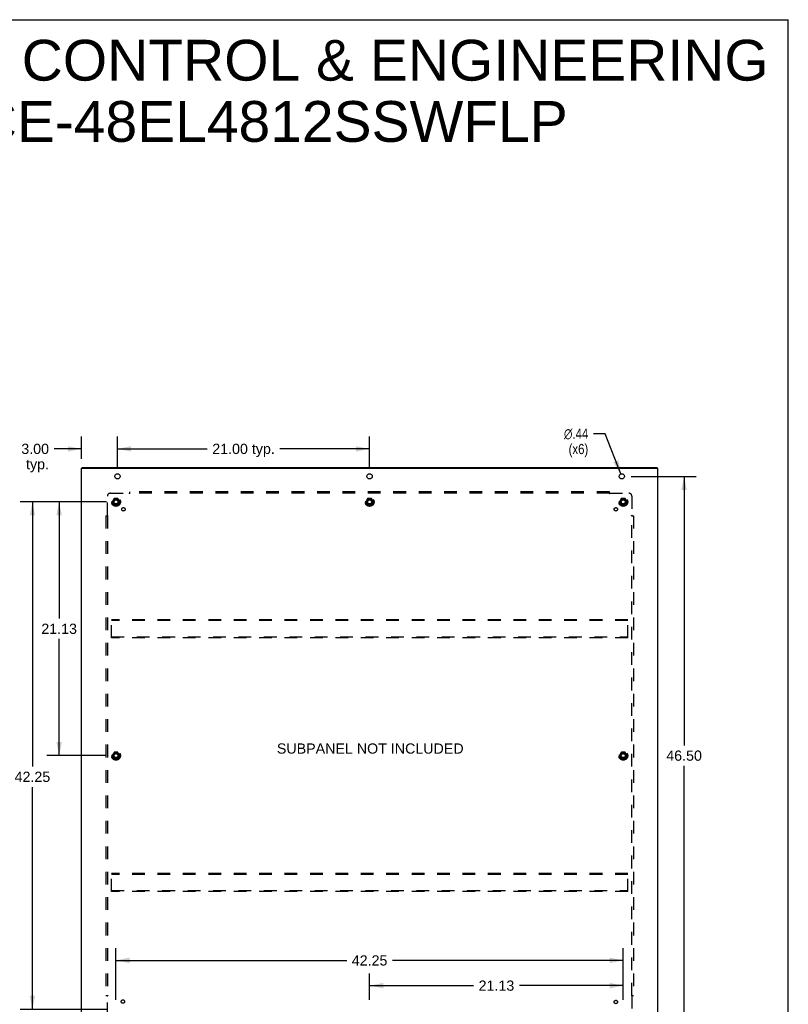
# Model space of a CAD drawing. Header units: inches. Extents: x 0 to 192, y 0 to 125.
# Tile 15 of 15: x 128 to 192, y 43 to 125. Entities that reach past the tile are written whole.
import ezdxf

# ---------------------------------------------------------------- set-up
doc = ezdxf.new("R2010")
doc.units = ezdxf.units.IN
doc.header["$LTSCALE"] = 10.584906
doc.header["$MEASUREMENT"] = 0
doc.linetypes.add('HIDDEN', pattern=[0.2, 0.1, -0.1])
doc.layers.get('0').update_dxf_attribs({"linetype": 'CONTINUOUS'})
for name, color, linetype in [('DEFAULT_2', 8, 'HIDDEN'), ('DIMENSIONS', 7, 'CONTINUOUS'), ('SUBPANEL', 7, 'CONTINUOUS')]:
    doc.layers.add(name, color=color, linetype=linetype)
doc.styles.get("Standard").update_dxf_attribs({"font": 'arial.ttf'})
doc.styles.add('TEXTSTYLE_1', font='gdt', dxfattribs={"width": 0.8})
doc.dimstyles.new('DIMSTYLE_1', dxfattribs={"dimtxt": 0.849057, "dimasz": 1.132075, "dimexe": 0.09, "dimexo": 0.07, "dimgap": 0.0375, "dimtad": 0, "dimtih": 1, "dimtoh": 1, "dimzin": 4, "dimdsep": 46, "dimtxsty": 'Standard', "dimblk": '_FILLED', "dimblk1": '_FILLED', "dimblk2": '_FILLED', "dimcen": 0.09, "dimazin": 1, "dimtfac": 1, "dimtdec": 3, "dimtofl": 0, "dimtmove": 0, "dimatfit": 3, "dimldrblk": '_FILLED', "dimfxl": 0, "dimtolj": 1, "dimtzin": 4, "dimarcsym": 0})
doc.dimstyles.new('DIMSTYLE_2', dxfattribs={"dimtxt": 0.849057, "dimasz": 1.132075, "dimexe": 0.09, "dimexo": 0.07, "dimgap": 0.09, "dimtad": 0, "dimtih": 1, "dimtoh": 1, "dimzin": 4, "dimdsep": 46, "dimtxsty": 'Standard', "dimblk": '_FILLED', "dimblk1": '_FILLED', "dimblk2": '_FILLED', "dimcen": 0.09, "dimazin": 1, "dimtfac": 1, "dimtdec": 3, "dimtofl": 0, "dimtmove": 0, "dimatfit": 1, "dimldrblk": '_FILLED', "dimfxl": 0, "dimtolj": 1, "dimtzin": 4, "dimarcsym": 0})

# ---------------------------------------------------------------- blocks, each defined once
blk = doc.blocks.new('_FILLED')
at = {"color": 0, "linetype": 'ByBlock'}
blk.add_solid([(0, 0), (-1, 0.2), (-1, -0.2)], dxfattribs=at)
blk = doc.blocks.new('*D1')
at = {"layer": 'DIMENSIONS', "color": 2, "linetype": 'Continuous'}
for p, q in [((135.664, 84.389), (128.48, 84.389)), ((129.499, 84.389), (129.499, 62.351)), ((129.499, 42.139), (129.499, 60.653)), ((135.664, 42.139), (128.48, 42.139))]:
    blk.add_line(p, q, dxfattribs=at)
at = {"layer": 'DIMENSIONS', "color": 2, "linetype": 'Continuous', "xscale": 1.1320754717, "yscale": 1.1320754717, "zscale": 1.1320754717}
for p, rotation in [((129.499, 84.389), 90), ((129.499, 42.139), 270)]:
    blk.add_blockref('_FILLED', p, dxfattribs=dict(at, rotation=rotation))
at = {"layer": 'DIMENSIONS', "color": 2, "linetype": 'Continuous', "insert": (129.499, 61.927), "char_height": 0.8491, "width": 2.96696, "attachment_point": 2, "line_spacing_factor": 0.9}
blk.add_mtext('42.25', dxfattribs=at)
blk = doc.blocks.new('*D2')
at = {"layer": 'DIMENSIONS', "color": 2, "linetype": 'Continuous'}
for p, q in [((135.664, 84.389), (130.705, 84.389)), ((131.724, 84.389), (131.724, 74.676)), ((131.724, 63.264), (131.724, 72.977)), ((135.664, 63.264), (130.705, 63.264))]:
    blk.add_line(p, q, dxfattribs=at)
at = {"layer": 'DIMENSIONS', "color": 2, "linetype": 'Continuous', "xscale": 1.1320754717, "yscale": 1.1320754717, "zscale": 1.1320754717}
for p, rotation in [((131.724, 84.389), 90), ((131.724, 63.264), 270)]:
    blk.add_blockref('_FILLED', p, dxfattribs=dict(at, rotation=rotation))
at = {"layer": 'DIMENSIONS', "color": 2, "linetype": 'Continuous', "insert": (131.724, 74.251), "char_height": 0.8491, "width": 2.96696, "attachment_point": 2, "line_spacing_factor": 0.9}
blk.add_mtext('21.13', dxfattribs=at)
blk = doc.blocks.new('*D3')
at = {"layer": 'DIMENSIONS', "color": 2, "linetype": 'Continuous'}
for p, q in [((157.581, 42.931), (157.581, 45.138)), ((178.706, 42.931), (178.706, 45.138)), ((157.581, 44.119), (166.236, 44.119)), ((178.706, 44.119), (170.052, 44.119))]:
    blk.add_line(p, q, dxfattribs=at)
at = {"layer": 'DIMENSIONS', "color": 2, "linetype": 'Continuous', "xscale": 1.1320754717, "yscale": 1.1320754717, "zscale": 1.1320754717, "rotation": 180}
blk.add_blockref('_FILLED', (157.581, 44.119), dxfattribs=at)
at = {"layer": 'DIMENSIONS', "color": 2, "linetype": 'Continuous', "xscale": 1.1320754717, "yscale": 1.1320754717, "zscale": 1.1320754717}
blk.add_blockref('_FILLED', (178.706, 44.119), dxfattribs=at)
at = {"layer": 'DIMENSIONS', "color": 2, "linetype": 'Continuous', "insert": (168.144, 44.544), "char_height": 0.8491, "width": 2.96696, "attachment_point": 2, "line_spacing_factor": 0.9}
blk.add_mtext('21.13', dxfattribs=at)
blk = doc.blocks.new('*D4')
at = {"layer": 'DIMENSIONS', "color": 2, "linetype": 'Continuous'}
for p, q in [((136.456, 42.931), (136.456, 47.238)), ((178.706, 42.931), (178.706, 47.238)), ((136.456, 46.219), (155.673, 46.219)), ((178.706, 46.219), (159.489, 46.219))]:
    blk.add_line(p, q, dxfattribs=at)
at = {"layer": 'DIMENSIONS', "color": 2, "linetype": 'Continuous', "xscale": 1.1320754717, "yscale": 1.1320754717, "zscale": 1.1320754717, "rotation": 180}
blk.add_blockref('_FILLED', (136.456, 46.219), dxfattribs=at)
at = {"layer": 'DIMENSIONS', "color": 2, "linetype": 'Continuous', "xscale": 1.1320754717, "yscale": 1.1320754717, "zscale": 1.1320754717}
blk.add_blockref('_FILLED', (178.706, 46.219), dxfattribs=at)
at = {"layer": 'DIMENSIONS', "color": 2, "linetype": 'Continuous', "insert": (157.581, 46.643), "char_height": 0.8491, "width": 2.96696, "attachment_point": 2, "line_spacing_factor": 0.9}
blk.add_mtext('42.25', dxfattribs=at)
blk = doc.blocks.new('*D6')
at = {"layer": 'DIMENSIONS', "color": 2, "linetype": 'Continuous'}
for p, q in [((133.581, 87.981), (133.581, 89.821)), ((136.581, 87.306), (136.581, 89.821)), ((133.581, 88.802), (131.305, 88.802)), ((136.581, 88.802), (138.846, 88.802))]:
    blk.add_line(p, q, dxfattribs=at)
at = {"layer": 'DIMENSIONS', "color": 2, "linetype": 'Continuous', "xscale": 1.1320754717, "yscale": 1.1320754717, "zscale": 1.1320754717}
blk.add_blockref('_FILLED', (133.581, 88.802), dxfattribs=at)
at = {"layer": 'DIMENSIONS', "color": 2, "linetype": 'Continuous', "xscale": 1.1320754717, "yscale": 1.1320754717, "zscale": 1.1320754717, "rotation": 180}
blk.add_blockref('_FILLED', (136.581, 88.802), dxfattribs=at)
at = {"layer": 'DIMENSIONS', "color": 2, "linetype": 'Continuous', "insert": (130.881, 89.226), "char_height": 0.8491, "width": 2.30729, "attachment_point": 3, "line_spacing_factor": 0.9}
blk.add_mtext('3.00\\Ptyp.', dxfattribs=at)
blk = doc.blocks.new('*D7')
at = {"layer": 'DIMENSIONS', "color": 2, "linetype": 'Continuous'}
for p, q in [((177.205, 90.063), (176.215, 90.063)), ((178.502, 86.718), (177.205, 90.063))]:
    blk.add_line(p, q, dxfattribs=at)
at = {"layer": 'DIMENSIONS', "color": 2, "linetype": 'Continuous', "xscale": 1.1320754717, "yscale": 1.1320754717, "zscale": 1.1320754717, "rotation": 291.1890275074}
blk.add_blockref('_FILLED', (178.502, 86.718), dxfattribs=at)
at = {"layer": 'DIMENSIONS', "color": 2, "linetype": 'Continuous', "insert": (175.79, 90.488), "char_height": 0.84906, "width": 2.77969, "attachment_point": 3, "line_spacing_factor": 0.9, "style": 'TEXTSTYLE_1'}
blk.add_mtext('{\\fgdt;n}\\fArial;.44\\P(x6)', dxfattribs=at)
blk = doc.blocks.new('*D14')
at = {"layer": 'DIMENSIONS', "color": 2, "linetype": 'Continuous'}
for p, q in [((136.581, 87.306), (136.581, 89.821)), ((157.581, 87.306), (157.581, 89.821)), ((136.581, 88.802), (144.054, 88.802)), ((157.581, 88.802), (150.108, 88.802))]:
    blk.add_line(p, q, dxfattribs=at)
at = {"layer": 'DIMENSIONS', "color": 2, "linetype": 'Continuous', "xscale": 1.1320754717, "yscale": 1.1320754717, "zscale": 1.1320754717, "rotation": 180}
blk.add_blockref('_FILLED', (136.581, 88.802), dxfattribs=at)
at = {"layer": 'DIMENSIONS', "color": 2, "linetype": 'Continuous', "xscale": 1.1320754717, "yscale": 1.1320754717, "zscale": 1.1320754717}
blk.add_blockref('_FILLED', (157.581, 88.802), dxfattribs=at)
at = {"layer": 'DIMENSIONS', "color": 2, "linetype": 'Continuous', "insert": (147.081, 89.226), "char_height": 0.8491, "width": 5.20481, "attachment_point": 2, "line_spacing_factor": 0.9}
blk.add_mtext('21.00 typ.', dxfattribs=at)
blk = doc.blocks.new('*D15')
at = {"layer": 'DIMENSIONS', "color": 2, "linetype": 'Continuous'}
for p, q in [((179.374, 86.514), (184.79, 86.514)), ((183.771, 86.514), (183.771, 64.113)), ((183.771, 40.014), (183.771, 62.415)), ((179.374, 40.014), (184.79, 40.014))]:
    blk.add_line(p, q, dxfattribs=at)
at = {"layer": 'DIMENSIONS', "color": 2, "linetype": 'Continuous', "xscale": 1.1320754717, "yscale": 1.1320754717, "zscale": 1.1320754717}
for p, rotation in [((183.771, 86.514), 90), ((183.771, 40.014), 270)]:
    blk.add_blockref('_FILLED', p, dxfattribs=dict(at, rotation=rotation))
at = {"layer": 'DIMENSIONS', "color": 2, "linetype": 'Continuous', "insert": (183.771, 63.689), "char_height": 0.8491, "width": 2.96696, "attachment_point": 2, "line_spacing_factor": 0.9}
blk.add_mtext('46.50', dxfattribs=at)

msp = doc.modelspace()

# ---------------------------------------------------------------- linework, layer by layer
at = {"color": 7, "linetype": 'Continuous'}
for p, q in [((0, 124.528), (192.453, 124.528)), ((192.453, 0), (192.453, 124.528)), ((133.644, 87.189), (133.644, 87.264)), ((181.518, 87.189), (181.518, 87.264))]:
    msp.add_line(p, q, dxfattribs=at)
at = {"color": 3, "linetype": 'Continuous'}
for p, q in [((133.581, 39.339), (133.581, 87.189)), ((133.581, 87.189), (181.581, 87.189)), ((133.644, 87.264), (181.518, 87.264)), ((181.581, 39.339), (181.581, 87.189))]:
    msp.add_line(p, q, dxfattribs=at)
for centre in [(136.581, 86.514), (157.581, 86.514), (178.581, 86.514)]:
    msp.add_circle(centre, 0.219, dxfattribs=at)
at = {"layer": 'DEFAULT_2', "color": 8, "linetype": 'HIDDEN'}
for p, q in [((136.293, 84.661), (136.139, 84.394)), ((136.611, 84.666), (136.302, 84.666)), ((136.774, 84.394), (136.619, 84.661)), ((157.418, 84.661), (157.264, 84.394)), ((157.736, 84.666), (157.427, 84.666)), ((157.899, 84.394), (157.744, 84.661)), ((178.543, 84.661), (178.389, 84.394)), ((178.861, 84.666), (178.552, 84.666)), ((179.024, 84.394), (178.869, 84.661)), ((136.139, 84.384), (136.293, 84.116)), ((136.611, 84.111), (136.302, 84.111)), ((136.619, 84.116), (136.774, 84.384)), ((157.264, 84.384), (157.418, 84.116)), ((157.736, 84.111), (157.427, 84.111)), ((157.744, 84.116), (157.899, 84.384)), ((178.389, 84.384), (178.543, 84.116)), ((178.861, 84.111), (178.552, 84.111)), ((178.869, 84.116), (179.024, 84.384)), ((136.081, 73.076), (136.081, 74.576)), ((179.081, 74.576), (136.081, 74.576)), ((179.081, 74.501), (136.081, 74.501)), ((179.081, 73.076), (179.081, 74.576)), ((136.081, 73.151), (179.081, 73.151)), ((179.081, 73.076), (136.081, 73.076)), ((136.293, 63.536), (136.139, 63.269)), ((136.139, 63.259), (136.293, 62.991)), ((136.611, 63.541), (136.302, 63.541)), ((136.774, 63.269), (136.619, 63.536)), ((136.619, 62.991), (136.774, 63.259)), ((178.543, 63.536), (178.389, 63.269)), ((178.389, 63.259), (178.543, 62.991)), ((178.861, 63.541), (178.552, 63.541)), ((179.024, 63.269), (178.869, 63.536)), ((178.869, 62.991), (179.024, 63.259)), ((136.611, 62.986), (136.302, 62.986)), ((178.861, 62.986), (178.552, 62.986)), ((136.081, 51.951), (136.081, 53.451)), ((179.081, 53.451), (136.081, 53.451)), ((179.081, 53.376), (136.081, 53.376)), ((179.081, 51.951), (179.081, 53.451)), ((136.081, 52.026), (179.081, 52.026)), ((179.081, 51.951), (136.081, 51.951))]:
    msp.add_line(p, q, dxfattribs=at)
for centre, radius in [((136.456, 84.389), 0.372), ((136.456, 84.389), 0.356), ((136.456, 84.389), 0.318), ((136.456, 84.389), 0.204), ((136.456, 84.389), 0.183), ((136.456, 84.389), 0.183), ((136.456, 84.389), 0.166), ((157.581, 84.389), 0.372), ((157.581, 84.389), 0.356), ((157.581, 84.389), 0.318), ((157.581, 84.389), 0.204), ((157.581, 84.389), 0.183), ((157.581, 84.389), 0.183), ((157.581, 84.389), 0.166), ((178.706, 84.389), 0.372), ((178.706, 84.389), 0.356), ((178.706, 84.389), 0.318), ((178.706, 84.389), 0.204), ((178.706, 84.389), 0.183), ((178.706, 84.389), 0.183), ((178.706, 84.389), 0.166), ((136.456, 63.264), 0.372), ((136.456, 63.264), 0.356), ((136.456, 63.264), 0.318), ((136.456, 63.264), 0.204), ((136.456, 63.264), 0.183), ((136.456, 63.264), 0.183), ((136.456, 63.264), 0.166), ((178.706, 63.264), 0.372), ((178.706, 63.264), 0.356), ((178.706, 63.264), 0.318), ((178.706, 63.264), 0.204), ((178.706, 63.264), 0.183), ((178.706, 63.264), 0.183), ((178.706, 63.264), 0.166)]:
    msp.add_circle(centre, radius, dxfattribs=at)
for centre, start, end in [((136.302, 84.656), 90.01235, 149.98915), ((136.611, 84.656), 30.01204, 89.98872), ((157.427, 84.656), 90.01235, 149.98915), ((157.736, 84.656), 30.01204, 89.98872), ((178.552, 84.656), 90.01235, 149.98915), ((178.861, 84.656), 30.01204, 89.98872), ((136.147, 84.389), 150.01268, 209.98829), ((136.302, 84.121), 210.01204, 269.98872), ((136.611, 84.121), 270.01235, 329.98915), ((136.765, 84.389), 330.01268, 29.98829), ((157.272, 84.389), 150.01268, 209.98829), ((157.427, 84.121), 210.01204, 269.98872), ((157.736, 84.121), 270.01235, 329.98915), ((157.89, 84.389), 330.01268, 29.98829), ((178.397, 84.389), 150.01268, 209.98829), ((178.552, 84.121), 210.01204, 269.98872), ((178.861, 84.121), 270.01235, 329.98915), ((179.015, 84.389), 330.01268, 29.98829), ((136.147, 63.264), 150.01268, 209.98829), ((136.302, 63.531), 90.01235, 149.98915), ((136.611, 63.531), 30.01204, 89.98872), ((136.765, 63.264), 330.01268, 29.98829), ((178.397, 63.264), 150.01268, 209.98829), ((178.552, 63.531), 90.01235, 149.98915), ((178.861, 63.531), 30.01204, 89.98872), ((179.015, 63.264), 330.01268, 29.98829), ((136.302, 62.996), 210.01204, 269.98872), ((136.611, 62.996), 270.01235, 329.98915), ((178.552, 62.996), 210.01204, 269.98872), ((178.861, 62.996), 270.01235, 329.98915)]:
    msp.add_arc(centre, 0.01, start, end, dxfattribs=at)
at = {"layer": 'SUBPANEL', "color": 8, "linetype": 'HIDDEN'}
for p, q in [((135.738, 83.268), (135.738, 84.858)), ((135.988, 85.108), (137.577, 85.108)), ((137.59, 85.088), (137.587, 85.094)), ((137.596, 85.126), (137.589, 85.12)), ((137.613, 85.067), (137.613, 85.233)), ((177.55, 85.233), (137.613, 85.233)), ((177.55, 85.108), (137.613, 85.108)), ((177.55, 85.067), (177.55, 85.233)), ((177.585, 85.108), (179.175, 85.108)), ((179.425, 84.858), (179.425, 83.268)), ((135.613, 83.233), (135.613, 43.295)), ((135.613, 83.233), (135.778, 83.233)), ((135.738, 83.233), (135.738, 43.295)), ((179.384, 83.233), (179.55, 83.233)), ((179.405, 83.255), (179.412, 83.259)), ((179.425, 43.295), (179.425, 83.233)), ((179.444, 83.25), (179.437, 83.256)), ((179.55, 83.233), (179.55, 43.295)), ((135.613, 43.295), (135.778, 43.295)), ((135.719, 43.278), (135.725, 43.272)), ((135.738, 41.67), (135.738, 43.26)), ((135.757, 43.273), (135.751, 43.269)), ((179.384, 43.295), (179.55, 43.295)), ((179.425, 43.26), (179.425, 41.67))]:
    msp.add_line(p, q, dxfattribs=at)
for points in [[(137.589, 85.12), (137.587, 85.118), (137.585, 85.116), (137.583, 85.114), (137.582, 85.113), (137.58, 85.111), (137.579, 85.109), (137.577, 85.108)], [(137.587, 85.094), (137.585, 85.097), (137.584, 85.099), (137.583, 85.101), (137.581, 85.103), (137.58, 85.105), (137.579, 85.106), (137.577, 85.108)], [(137.613, 85.067), (137.611, 85.067), (137.609, 85.068), (137.608, 85.069), (137.606, 85.07), (137.605, 85.071), (137.604, 85.072), (137.602, 85.073), (137.601, 85.074), (137.599, 85.076), (137.598, 85.077), (137.597, 85.079), (137.595, 85.08), (137.594, 85.082), (137.593, 85.084), (137.592, 85.086), (137.59, 85.088)], [(137.613, 85.146), (137.611, 85.144), (137.609, 85.142), (137.608, 85.14), (137.606, 85.138), (137.605, 85.136), (137.603, 85.134), (137.602, 85.133), (137.6, 85.131), (137.599, 85.13), (137.597, 85.128), (137.596, 85.126)], [(177.55, 85.146), (177.552, 85.144), (177.553, 85.142), (177.555, 85.14), (177.556, 85.138), (177.558, 85.136), (177.56, 85.134), (177.561, 85.133), (177.563, 85.131), (177.564, 85.13), (177.566, 85.128), (177.567, 85.126)], [(177.55, 85.067), (177.552, 85.067), (177.553, 85.068), (177.555, 85.069), (177.556, 85.07), (177.558, 85.071), (177.559, 85.072), (177.561, 85.073), (177.562, 85.074), (177.563, 85.076), (177.565, 85.077), (177.566, 85.079), (177.567, 85.08), (177.569, 85.082), (177.57, 85.084), (177.571, 85.086), (177.572, 85.088), (177.576, 85.094)], [(177.567, 85.126), (177.574, 85.12), (177.576, 85.118), (177.577, 85.116), (177.579, 85.114), (177.581, 85.113), (177.583, 85.111), (177.584, 85.109), (177.585, 85.108)], [(177.576, 85.094), (177.577, 85.097), (177.579, 85.099), (177.58, 85.101), (177.582, 85.103), (177.583, 85.105), (177.584, 85.106), (177.585, 85.108)], [(135.699, 83.233), (135.701, 83.234), (135.703, 83.236), (135.705, 83.237), (135.707, 83.239), (135.709, 83.241), (135.711, 83.242), (135.713, 83.244), (135.714, 83.245), (135.716, 83.247), (135.717, 83.248), (135.719, 83.25)], [(135.719, 83.25), (135.725, 83.256), (135.727, 83.258), (135.729, 83.26), (135.731, 83.262), (135.733, 83.264), (135.735, 83.265), (135.736, 83.267), (135.738, 83.268)], [(135.751, 83.259), (135.749, 83.26), (135.747, 83.261), (135.745, 83.263), (135.743, 83.264), (135.741, 83.266), (135.739, 83.267), (135.738, 83.268)], [(135.778, 83.233), (135.778, 83.234), (135.777, 83.236), (135.776, 83.237), (135.776, 83.239), (135.775, 83.24), (135.774, 83.242), (135.772, 83.243), (135.771, 83.245), (135.77, 83.246), (135.768, 83.247), (135.767, 83.249), (135.765, 83.25), (135.763, 83.251), (135.761, 83.252), (135.759, 83.254), (135.757, 83.255), (135.751, 83.259)], [(179.384, 83.233), (179.385, 83.234), (179.386, 83.236), (179.386, 83.237), (179.387, 83.239), (179.388, 83.24), (179.389, 83.242), (179.39, 83.243), (179.392, 83.245), (179.393, 83.246), (179.395, 83.247), (179.396, 83.249), (179.398, 83.25), (179.399, 83.251), (179.401, 83.252), (179.403, 83.254), (179.405, 83.255)], [(179.412, 83.259), (179.414, 83.26), (179.416, 83.261), (179.418, 83.263), (179.42, 83.264), (179.422, 83.266), (179.424, 83.267), (179.425, 83.268)], [(179.437, 83.256), (179.435, 83.258), (179.434, 83.26), (179.432, 83.262), (179.43, 83.264), (179.428, 83.265), (179.427, 83.267), (179.425, 83.268)], [(179.464, 83.233), (179.462, 83.234), (179.459, 83.236), (179.457, 83.237), (179.455, 83.239), (179.454, 83.241), (179.452, 83.242), (179.45, 83.244), (179.448, 83.245), (179.447, 83.247), (179.445, 83.248), (179.444, 83.25)], [(135.699, 43.295), (135.701, 43.294), (135.703, 43.292), (135.705, 43.291), (135.707, 43.289), (135.709, 43.287), (135.711, 43.286), (135.713, 43.284), (135.714, 43.283), (135.716, 43.281), (135.717, 43.28), (135.719, 43.278)], [(135.725, 43.272), (135.727, 43.27), (135.729, 43.268), (135.731, 43.266), (135.733, 43.264), (135.735, 43.263), (135.736, 43.261), (135.738, 43.26)], [(135.751, 43.269), (135.749, 43.268), (135.747, 43.267), (135.745, 43.265), (135.743, 43.264), (135.741, 43.262), (135.739, 43.261), (135.738, 43.26)], [(135.778, 43.295), (135.778, 43.294), (135.777, 43.292), (135.776, 43.291), (135.776, 43.289), (135.775, 43.288), (135.774, 43.286), (135.772, 43.285), (135.771, 43.283), (135.77, 43.282), (135.768, 43.281), (135.767, 43.279), (135.765, 43.278), (135.763, 43.277), (135.761, 43.276), (135.759, 43.274), (135.757, 43.273)], [(179.384, 43.295), (179.385, 43.294), (179.386, 43.292), (179.386, 43.291), (179.387, 43.289), (179.388, 43.288), (179.389, 43.286), (179.39, 43.285), (179.392, 43.283), (179.393, 43.282), (179.395, 43.281), (179.396, 43.279), (179.398, 43.278), (179.399, 43.277), (179.401, 43.276), (179.403, 43.274), (179.405, 43.273), (179.412, 43.269)], [(179.412, 43.269), (179.414, 43.268), (179.416, 43.267), (179.418, 43.265), (179.42, 43.264), (179.422, 43.262), (179.424, 43.261), (179.425, 43.26)], [(179.444, 43.278), (179.437, 43.272), (179.435, 43.27), (179.434, 43.268), (179.432, 43.266), (179.43, 43.264), (179.428, 43.263), (179.427, 43.261), (179.425, 43.26)], [(179.464, 43.295), (179.462, 43.294), (179.459, 43.292), (179.457, 43.291), (179.455, 43.289), (179.454, 43.287), (179.452, 43.286), (179.45, 43.284), (179.448, 43.283), (179.447, 43.281), (179.445, 43.28), (179.444, 43.278)]]:
    msp.add_lwpolyline(points, dxfattribs=at)
for centre, radius in [((136.456, 84.389), 0.25), ((157.581, 84.389), 0.25), ((178.706, 84.389), 0.25), ((137.075, 83.77), 0.141), ((178.088, 83.77), 0.141), ((136.456, 63.264), 0.25), ((178.706, 63.264), 0.25), ((137.036, 42.794), 0.141), ((178.088, 42.758), 0.141)]:
    msp.add_circle(centre, radius, dxfattribs=at)
for centre, start, end in [((135.988, 84.858), 90, 180), ((179.175, 84.858), 0, 90)]:
    msp.add_arc(centre, 0.25, start, end, dxfattribs=at)

# ---------------------------------------------------------------- texts
at = {"layer": 'DIMENSIONS', "color": 2, "linetype": 'Continuous', "attachment_point": 2, "line_spacing_factor": 0.9}
for s, insert, char_height, width in [('SAGINAW CONTROL & ENGINEERING\\PSCE-48EL4812SSWFLP', (147.849, 122.852), 3.39623, 85.77681), ('SUBPANEL NOT INCLUDED', (157.635, 64.28), 0.84906, 15.52606)]:
    msp.add_mtext(s, dxfattribs=dict(at, insert=insert, char_height=char_height, width=width))

# ---------------------------------------------------------------- dimensions: what is measured, and where the dimension line sits
at = {"layer": 'DIMENSIONS', "color": 2, "linetype": 'Continuous'}
dim = msp.add_diameter_dim_2p(p1=(178.502, 86.718), p2=(178.66, 86.31), text='%%c<>\\P(x6)', dimstyle='DIMSTYLE_2', override={"dimpost": '<>'}, dxfattribs=at)
dim.commit()
dim.dimension.update_dxf_attribs({"geometry": '*D7', "text_midpoint": (174.401, 89.427), "dimtype": 163})
for base, p1, p2, text, picture, middle in [((136.581, 88.802), (133.581, 89.891), (136.581, 87.236), '<>\\Ptyp.', '*D6', (129.727, 88.165)), ((157.581, 88.802), (136.581, 87.236), (157.581, 87.236), '<> typ.', '*D14', (147.081, 88.802))]:
    dim = msp.add_linear_dim(base=base, p1=p1, p2=p2, text=text, dimstyle='DIMSTYLE_1', dxfattribs=at)
    dim.commit()
    dim.dimension.update_dxf_attribs({"geometry": picture, "text_midpoint": middle, "dimtype": 160})
for base, p1, p2, angle, picture, middle in [((183.771, 40.014), (179.304, 86.514), (179.304, 40.014), 270, '*D15', (183.749, 63.259)), ((129.499, 42.139), (135.734, 84.389), (135.734, 42.139), 270, '*D1', (129.48, 61.497)), ((131.724006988, 63.263997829), (135.733919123, 84.388997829), (135.733919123, 63.263997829), 270, '*D2', (131.71273654, 73.821763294)), ((136.456, 46.219), (178.706, 42.861), (136.456, 42.861), 180, '*D4', (157.562, 46.214)), ((157.581371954, 44.119397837), (178.706371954, 42.861450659), (157.581371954, 42.861450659), 180, '*D3', (168.132602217, 44.114665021))]:
    dim = msp.add_linear_dim(base=base, p1=p1, p2=p2, angle=angle, dimstyle='DIMSTYLE_1', dxfattribs=at)
    dim.commit()
    dim.dimension.update_dxf_attribs({"geometry": picture, "text_midpoint": middle, "dimtype": 160})

doc.saveas('drawing.dxf')
